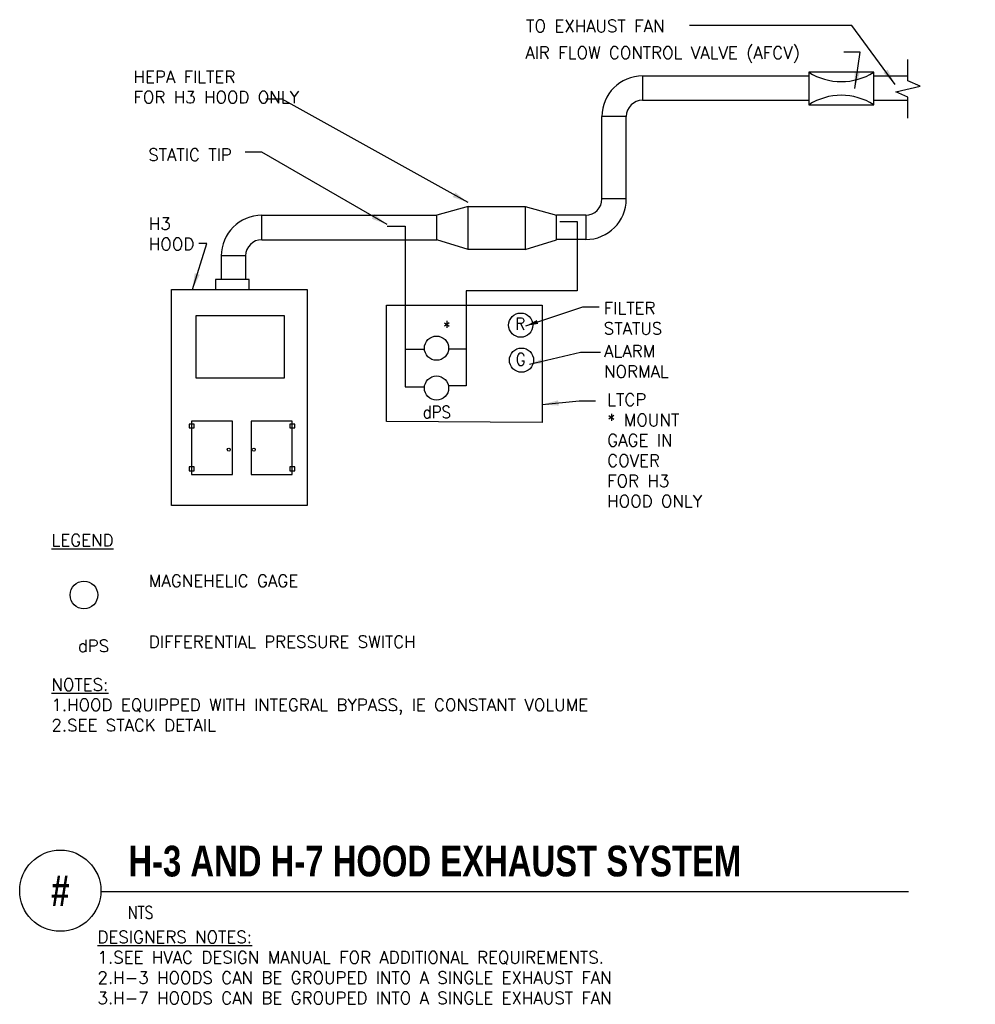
# Model space of a CAD drawing. Header units: inches. Extents: x -0.12 to 7.24, y 0.17 to 7.75.
import ezdxf
from ezdxf.enums import TextEntityAlignment as Align

# ---------------------------------------------------------------- set-up
doc = ezdxf.new("R2010")
doc.units = ezdxf.units.IN
doc.header["$MEASUREMENT"] = 0
for name, color, linetype in [('M-DETL-DIMS', 2, 'Continuous'), ('M-DETL-HEVY', 5, 'Continuous'), ('M-DETL-MEDM', 4, 'Continuous'), ('M-DETL-TEXT', 2, 'Continuous')]:
    doc.layers.add(name, color=color, linetype=linetype)
doc.styles.add('BOLD', font='bold.shx', dxfattribs={"width": 0.9})
doc.styles.add('Romans', font='romans.shx')
doc.dimstyles.new('VA-Dims', dxfattribs={"dimtxt": 0.09375, "dimasz": 0.09375, "dimexe": 0.09375, "dimexo": 0.03125, "dimgap": 0.02, "dimtad": 1, "dimdec": 5, "dimzin": 0, "dimdsep": 46, "dimlunit": 4, "dimtxsty": 'Romans', "dimblk": 'ARCHTICK', "dimcen": 0.09375, "dimclrd": 256, "dimclre": 256, "dimclrt": 256, "dimadec": 0, "dimazin": 0, "dimtfac": 1, "dimtdec": 5, "dimtofl": 0, "dimtmove": 0, "dimatfit": 3, "dimfxl": 0, "dimfrac": 2, "dimtolj": 1, "dimtzin": 0, "dimlwd": -1, "dimlwe": -1, "dimarcsym": 0})
doc.dimstyles.new('VA-Lead', dxfattribs={"dimtxt": 0.09375, "dimasz": 0.125, "dimexe": 0.125, "dimexo": 0.03125, "dimgap": 0.02, "dimtad": 1, "dimdec": 5, "dimzin": 0, "dimdsep": 46, "dimlunit": 4, "dimtxsty": 'Romans', "dimcen": 0.125, "dimclrd": 256, "dimclre": 256, "dimclrt": 256, "dimadec": 0, "dimazin": 0, "dimtfac": 1, "dimtdec": 5, "dimtofl": 0, "dimtmove": 0, "dimatfit": 3, "dimfxl": 0, "dimfrac": 2, "dimtolj": 1, "dimtzin": 0, "dimlwd": -1, "dimlwe": -1, "dimarcsym": 0})

# ---------------------------------------------------------------- blocks, each defined once
blk = doc.blocks.new('_ArchTick')
at = {"color": 0, "linetype": 'ByBlock', "const_width": 0.15}
blk.add_lwpolyline([(-0.5, -0.5), (0.5, 0.5)], dxfattribs=at)

msp = doc.modelspace()

# ---------------------------------------------------------------- linework, layer by layer
at = {"layer": 'M-DETL-DIMS'}
for p, q in [((1.2392, 5.4756), (1.9166, 5.4756)), ((1.2392, 4.9921), (1.2392, 5.4756)), ((1.9166, 5.4756), (1.9166, 4.9921)), ((1.9166, 4.9921), (1.2392, 4.9921)), ((1.186, 4.64), (1.186, 4.6106)), ((1.2227, 4.64), (1.186, 4.64)), ((1.2031, 4.6618), (1.2031, 4.2508)), ((1.5176, 4.6618), (1.2031, 4.6618)), ((1.2227, 4.6106), (1.2227, 4.64)), ((1.5176, 4.2508), (1.5176, 4.6618)), ((1.6628, 4.6618), (1.6628, 4.2508)), ((1.9773, 4.6618), (1.6628, 4.6618)), ((1.9604, 4.64), (1.9604, 4.6106)), ((1.9971, 4.64), (1.9604, 4.64)), ((1.9773, 4.2508), (1.9773, 4.6618)), ((1.9971, 4.6106), (1.9971, 4.64)), ((1.186, 4.6106), (1.2227, 4.6106)), ((1.9604, 4.6106), (1.9971, 4.6106)), ((1.186, 4.3101), (1.186, 4.2808)), ((1.2227, 4.3101), (1.186, 4.3101)), ((1.186, 4.2808), (1.2227, 4.2808)), ((1.2031, 4.2508), (1.5176, 4.2508)), ((1.2227, 4.2808), (1.2227, 4.3101)), ((1.6628, 4.2508), (1.9773, 4.2508)), ((1.9604, 4.3101), (1.9604, 4.2808)), ((1.9971, 4.3101), (1.9604, 4.3101)), ((1.9604, 4.2808), (1.9971, 4.2808)), ((1.9971, 4.2808), (1.9971, 4.3101))]:
    msp.add_line(p, q, dxfattribs=at)
msp.add_lwpolyline([(5.9542, 7.0972), (6.4542, 7.0972), (6.4542, 7.3472), (5.9542, 7.3472)], close=True, dxfattribs=at)
for centre in [(1.4901, 4.4434), (1.6817, 4.4434)]:
    msp.add_circle(centre, 0.0118, dxfattribs=at)
for centre, start, end in [((6.2042, 7.7433), 237.73883, 302.26117), ((6.2042, 6.7012), 57.73883, 122.26117)]:
    msp.add_arc(centre, 0.4684, start, end, dxfattribs=at)
at = {"layer": 'M-DETL-HEVY', "linetype": 'Continuous'}
for points in [[(3.3318, 6.3145), (3.7715, 6.3145), (3.7715, 5.9823), (3.3318, 5.9823)], [(1.0503, 5.6757), (2.0944, 5.6757), (2.0944, 4.014), (1.0503, 4.014)], [(2.7034, 5.5556), (3.9024, 5.5556), (3.9024, 4.6525), (2.7034, 4.6597)]]:
    msp.add_lwpolyline(points, close=True, dxfattribs=at)
at = {"layer": 'M-DETL-MEDM', "linetype": 'Continuous'}
for p, q in [((4.6748, 7.3193), (4.6748, 7.1318)), ((4.6787, 7.3193), (5.9542, 7.3193)), ((6.4546, 7.3193), (6.717, 7.3193)), ((4.6748, 7.1318), (5.9542, 7.1318)), ((6.4546, 7.1318), (6.717, 7.1318)), ((4.3623, 6.3725), (4.3623, 7.0068)), ((4.5498, 7.0068), (4.3623, 7.0068)), ((4.5498, 6.3725), (4.5498, 7.0068)), ((4.5498, 6.3725), (4.3623, 6.3725)), ((3.3318, 6.3145), (3.091, 6.2475)), ((3.7715, 6.3145), (4.0123, 6.2475)), ((1.7444, 6.2475), (3.091, 6.2475)), ((1.7444, 6.0588), (1.7444, 6.2475)), ((3.091, 6.0588), (3.091, 6.2475)), ((4.2373, 6.2475), (4.0123, 6.2475)), ((4.0123, 6.06), (4.0123, 6.2475)), ((4.2373, 6.2475), (4.2373, 6.06)), ((2.7086, 6.1638), (2.8472, 6.1638)), ((2.8472, 6.1638), (2.8472, 4.9274)), ((4.0371, 6.1989), (4.1723, 6.1989)), ((4.1723, 6.1989), (4.1723, 5.6656)), ((1.7444, 6.0588), (3.091, 6.0588)), ((3.3318, 5.9823), (3.091, 6.0588)), ((3.7715, 5.9823), (4.0123, 6.0588)), ((4.2373, 6.06), (4.0123, 6.06)), ((1.6194, 5.9338), (1.4319, 5.9338)), ((1.4319, 5.9338), (1.4319, 5.7535)), ((1.6194, 5.9338), (1.6194, 5.7535)), ((4.1723, 5.6656), (3.3167, 5.6656)), ((3.3167, 5.6656), (3.3167, 4.9337)), ((2.8472, 5.2156), (2.9961, 5.2156)), ((3.182, 5.2197), (3.3167, 5.2197)), ((2.8472, 4.9274), (2.9967, 4.9274)), ((3.3167, 4.9337), (3.1805, 4.9337))]:
    msp.add_line(p, q, dxfattribs=at)
msp.add_lwpolyline([(1.3884, 5.6757), (1.6467, 5.6757), (1.6467, 5.7535), (1.3884, 5.7535)], close=True, dxfattribs=at)
for centre, radius in [((3.737, 5.401), 0.0932), ((3.0889, 5.2238), 0.0932), ((3.743, 5.1317), 0.0932), ((3.0889, 4.9167), 0.0932), ((0.375, 3.3245), 0.1064)]:
    msp.add_circle(centre, radius, dxfattribs=at)
for centre, radius, start, end in [((4.6748, 7.0068), 0.3125, 90, 180), ((4.6748, 7.0068), 0.125, 90, 180), ((4.2373, 6.3725), 0.125, 270, 0), ((4.2373, 6.3725), 0.3125, 270, 0), ((1.7444, 5.9338), 0.3125, 90, 180), ((1.7444, 5.9338), 0.125, 90, 180)]:
    msp.add_arc(centre, radius, start, end, dxfattribs=at)
at = {"layer": 'M-DETL-TEXT'}
msp.add_line((0.5056, 1.0439), (6.7225, 1.0439), dxfattribs=at)
msp.add_lwpolyline([(6.717, 6.9927), (6.717, 7.1555), (6.6233, 7.1975), (6.8107, 7.2395), (6.717, 7.2815), (6.717, 7.4443)], dxfattribs=at)
for points in [[(7.2204, 7.2334, 0, 0.0313, 0), (7.1266, 7.2334, 0, 0, 0), (6.9285, 7.2334, 0, 0, 0)], [(3.126, 5.2936, 0, 0.0313, 0), (3.0815, 5.2111, 0, 0, 0), (3.0471, 5.1484, 0, 0, 0)], [(0.4169, 3.4039, 0, 0.0313, 0), (0.3724, 3.3214, 0, 0, 0), (0.3273, 3.2392, 0, 0, 0)]]:
    msp.add_lwpolyline(points, format="xyseb", dxfattribs=at)
msp.add_circle((0.1931, 1.0488), 0.3125, dxfattribs=at)

# ---------------------------------------------------------------- texts
for s, height, style, width, p in [('R', 0.0938, 'Romans', 0.9, (3.6954, 5.3646)), ('*', 0.0938, 'Romans', 0.9, (3.139, 5.3396)), ('G', 0.0938, 'Romans', 0.9, (3.6982, 5.0912)), ('dPS', 0.09375, 'Romans', 0.9, (2.9832, 4.6853)), ('H-3 AND H-7 HOOD EXHAUST SYSTEM', 0.23622, 'BOLD', 0.8, (0.7171, 1.1589)), ('NTS', 0.09843, 'Romans', 0.8, (0.7132, 0.8322))]:
    msp.add_text(s, height=height, dxfattribs=dict(at, style=style, width=width)).set_placement(p)
at = {"layer": 'M-DETL-TEXT', "style": 'BOLD', "width": 0.8}
msp.add_text('#', height=0.2362, dxfattribs=at).set_placement((0.1931, 1.0488), align=Align.MIDDLE)
at = {"layer": 'M-DETL-TEXT', "char_height": 0.09375, "attachment_point": 1, "style": 'Romans'}
for s, insert, width in [('TO EXHAUST FAN', (3.7786, 7.75), 1.329284), ('AIR FLOW CONTROL VALVE (AFCV)', (3.7724, 7.5446), 2.69439), ('HEPA FILTER\\PFOR H3 HOOD ONLY', (0.7567, 7.3585), 1.207071), ('STATIC TIP', (0.8704, 6.7593), 0.852438), ('H3 HOOD ', (0.8747, 6.2285), 0.1201), ('FILTER STATUS', (4.3761, 5.5786), 0.775126), ('ALARM NORMAL', (4.3784, 5.2474), 0.510421), ('LTCP\\P* MOUNT GAGE IN COVER\\PFOR H3 HOOD ONLY', (4.4024, 4.8744), 0.943626), ('{\\LLEGEND}', (0.125, 3.7929), 0.45), ('\\P\\PMAGNEHELIC GAGE\\P\\P\\PDIFFERENTIAL PRESSURE SWITCH', (0.875, 3.7929), 6.899747), ('dPS', (0.3284, 2.9797), 0.363624), ('{\\LNOTES:}\\P1.HOOD EQUIPPED WITH INTEGRAL BYPASS, IE CONSTANT VOLUME\\P2.SEE STACK DETAIL', (0.125, 2.682), 7.649747), ('{\\LDESIGNERS NOTES:\\P}1.SEE HVAC DESIGN MANUAL FOR ADDITIONAL REQUIREMENTS.\\P2.H-3 HOODS CAN BE GROUPED INTO A SINGLE EXHAUST FAN\\P3.H-7 HOODS CAN BE GROUPED INTO A SINGLE EXHAUST FAN', (0.4794, 0.739), 7.649747)]:
    msp.add_mtext(s, dxfattribs=dict(at, insert=insert, width=width))

# ---------------------------------------------------------------- leaders
at = {"layer": 'M-DETL-DIMS'}
for points in [[(3.777, 5.3958), (4.2148, 5.5424), (4.3396, 5.5424)], [(3.8047, 5.1005), (4.197, 5.1932), (4.3503, 5.1932)]]:
    msp.add_leader(points, dimstyle='VA-Dims', dxfattribs=at)
at = {"layer": 'M-DETL-TEXT'}
for points in [[(6.6184, 7.2536), (6.2868, 7.7059), (5.0368, 7.7059)], [(6.3088, 7.223), (6.3487, 7.5005), (6.2237, 7.5005)], [(3.3318, 6.3441), (1.901, 7.1406), (1.776, 7.1406)], [(2.7086, 6.1753), (1.745, 6.7328), (1.6151, 6.7328)], [(1.2098, 5.6757), (1.3214, 6.0293), (1.2589, 6.0293)], [(3.9024, 4.7897), (4.1872, 4.8188), (4.3122, 4.8188)]]:
    msp.add_leader(points, dimstyle='VA-Lead', override={"dimtad": 0}, dxfattribs=at)

doc.saveas('drawing.dxf')
